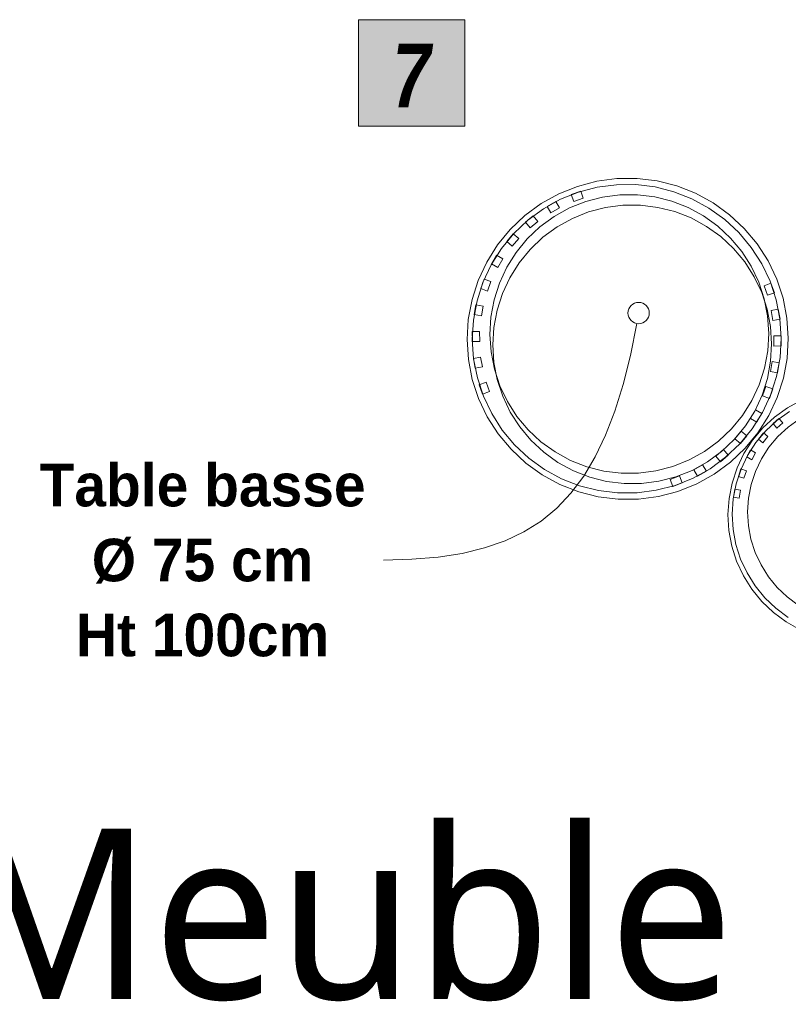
# Model space of a CAD drawing. Header units: millimetres. Extents: x -13139419 to -13133651, y -52656 to -50035.
# Tile 1 of 2: x -13137107 to -13135302, y -52656 to -50343. Entities that reach past the tile are written whole.
import ezdxf

# ---------------------------------------------------------------- set-up
doc = ezdxf.new("R2010")
doc.units = ezdxf.units.MM
doc.header["$MEASUREMENT"] = 0
for name, color, linetype in [('0._RDC (92)_1_0', 7, 'Continuous'), ('0._RDC (92)_1_AAG Marque_ FACADES', 7, 'Continuous'), ('0._RDC (92)_1_AAG PRO VRD EP', 7, 'Continuous')]:
    doc.layers.add(name, color=color, linetype=linetype)
doc.styles.add('STYLE_GENERE_1', font='malgunsl.ttf')
doc.styles.add('STYLE_GENERE_2', font='txt')
doc.styles.add('STYLE_GENERE_3', font='txt', dxfattribs={"width": 0.8})

msp = doc.modelspace()

# ---------------------------------------------------------------- hatches: boundary and pattern name
at = {"layer": '0._RDC (92)_1_0', "linetype": 'Continuous', "lineweight": 20, "true_color": 0xff9122}
msp.add_hatch(color=30, dxfattribs=at).paths.add_polyline_path([(-13136311.4, -50343.4), (-13136311.4, -50593.4), (-13136061.4, -50593.4), (-13136061.4, -50343.4)])

# ---------------------------------------------------------------- linework, layer by layer
at = {"layer": '0._RDC (92)_1_0', "color": 250, "linetype": 'Continuous', "lineweight": 0, "true_color": 0x191919}
for p, q in [((-13135751, -50722.8), (-13135796.9, -50734.8)), ((-13135704.1, -50716.7), (-13135751, -50722.8)), ((-13135705.4, -50730.9), (-13135750.5, -50736.7)), ((-13135659.8, -50730.7), (-13135705.4, -50730.9)), ((-13135656.7, -50716.5), (-13135704.1, -50716.7)), ((-13135614.6, -50736.2), (-13135659.8, -50730.7)), ((-13135609.7, -50722.2), (-13135656.7, -50716.5)), ((-13135563.8, -50733.8), (-13135609.7, -50722.2)), ((-13135840.8, -50752.4), (-13135882.2, -50775.4)), ((-13135796.9, -50734.8), (-13135840.8, -50752.4)), ((-13135794.6, -50748.3), (-13135836.9, -50765.2)), ((-13135789.2, -50746.1), (-13135811.3, -50754.2)), ((-13135811.3, -50754.2), (-13135811, -50754.8)), ((-13135750.5, -50736.7), (-13135794.6, -50748.3)), ((-13135788.9, -50746.8), (-13135789.2, -50746.1)), ((-13135570.5, -50747.3), (-13135614.6, -50736.2)), ((-13135528.1, -50763.9), (-13135570.5, -50747.3)), ((-13135519.7, -50751.1), (-13135563.8, -50733.8)), ((-13135478.1, -50773.7), (-13135519.7, -50751.1)), ((-13135882.2, -50775.4), (-13135920.4, -50803.4)), ((-13135836.9, -50765.2), (-13135876.7, -50787.3)), ((-13135847.7, -50770.1), (-13135868.1, -50781.9)), ((-13135847.2, -50770.9), (-13135847.7, -50770.1)), ((-13135488.1, -50785.7), (-13135528.1, -50763.9)), ((-13135439.7, -50801.4), (-13135478.1, -50773.7)), ((-13135876.7, -50787.3), (-13135913.4, -50814.2)), ((-13135868.1, -50781.9), (-13135867.8, -50782.4)), ((-13135451.1, -50812.3), (-13135488.1, -50785.7)), ((-13135405, -50833.7), (-13135439.7, -50801.4)), ((-13135920.4, -50803.4), (-13135954.8, -50835.9)), ((-13135913.4, -50814.2), (-13135946.5, -50845.5)), ((-13135913.8, -50814.5), (-13135919.2, -50819.1)), ((-13135919.2, -50819.1), (-13135918.9, -50819.4)), ((-13135901.2, -50803.9), (-13135913.1, -50814)), ((-13135900.5, -50804.7), (-13135901.2, -50803.9)), ((-13135417.8, -50843.4), (-13135451.1, -50812.3)), ((-13135954.8, -50835.9), (-13135984.9, -50872.5)), ((-13135946.5, -50845.5), (-13135975.4, -50880.7)), ((-13135948, -50846.5), (-13135963.1, -50864.6)), ((-13135947.6, -50846.9), (-13135948, -50846.5)), ((-13135388.7, -50878.3), (-13135417.8, -50843.4)), ((-13135374.7, -50870.1), (-13135405, -50833.7)), ((-13135963.1, -50864.6), (-13135962.5, -50865.1)), ((-13135349.1, -50910), (-13135374.7, -50870.1)), ((-13135984.9, -50872.5), (-13136010.1, -50912.6)), ((-13135975.4, -50880.7), (-13135999.6, -50919.3)), ((-13135364.1, -50916.7), (-13135388.7, -50878.3)), ((-13136010.1, -50912.6), (-13136030.1, -50955.6)), ((-13135986.7, -50896.6), (-13135998.4, -50917)), ((-13135998.4, -50917), (-13135998.3, -50917.1)), ((-13135985.7, -50897.2), (-13135986.7, -50896.6)), ((-13135344.5, -50957.8), (-13135364.1, -50916.7)), ((-13135328.8, -50952.7), (-13135349.1, -50910)), ((-13135999.6, -50919.3), (-13136018.8, -50960.5)), ((-13136030.1, -50955.6), (-13136044.5, -51000.7)), ((-13136018.8, -50960.5), (-13136032.7, -51003.9)), ((-13136016.1, -50952.6), (-13136024.1, -50974.8)), ((-13136015.3, -50952.9), (-13136016.1, -50952.6)), ((-13135330.3, -51001.1), (-13135344.5, -50957.8)), ((-13135342.7, -50962.5), (-13135343, -50962.6)), ((-13135334.5, -50984.6), (-13135342.7, -50962.5)), ((-13135314, -50997.7), (-13135328.8, -50952.7)), ((-13136024.1, -50974.8), (-13136023.5, -50975)), ((-13135335.6, -50985), (-13135334.5, -50984.6)), ((-13136044.5, -51000.7), (-13136053.2, -51047.2)), ((-13136032.7, -51003.9), (-13136041.1, -51048.7)), ((-13135321.6, -51045.8), (-13135330.3, -51001.1)), ((-13135304.9, -51044.2), (-13135314, -50997.7)), ((-13136035.3, -51012.9), (-13136039.3, -51036.1)), ((-13136034.4, -51013.1), (-13136035.3, -51012.9)), ((-13135325.2, -51023.3), (-13135325.9, -51023.4)), ((-13135321.1, -51046.5), (-13135325.2, -51023.3)), ((-13136053.2, -51047.2), (-13136056, -51094.5)), ((-13136041.1, -51048.7), (-13136043.8, -51094.1)), ((-13136039.3, -51036.1), (-13136038.8, -51036.2)), ((-13135318.5, -51091.2), (-13135321.6, -51045.8)), ((-13135321.5, -51046.5), (-13135321.1, -51046.5)), ((-13135301.8, -51091.5), (-13135304.9, -51044.2)), ((-13136042.7, -51075.6), (-13136043.8, -51075.6)), ((-13136043.8, -51075.6), (-13136043.7, -51093.6)), ((-13136056, -51094.5), (-13136052.8, -51141.7)), ((-13136043.8, -51094.1), (-13136040.7, -51139.6)), ((-13136043.7, -51094.7), (-13136043.7, -51099.2)), ((-13136043.7, -51099.2), (-13136043.4, -51099.2)), ((-13135321.2, -51136.7), (-13135318.5, -51091.2)), ((-13135318.6, -51086.1), (-13135318.9, -51086.1)), ((-13135318.6, -51090.6), (-13135318.6, -51086.1)), ((-13135318.5, -51109.7), (-13135318.6, -51091.8)), ((-13135304.5, -51138.7), (-13135301.8, -51091.5)), ((-13135319.6, -51109.7), (-13135318.5, -51109.7)), ((-13136052.8, -51141.7), (-13136043.8, -51188.2)), ((-13136040.8, -51138.8), (-13136041.2, -51138.9)), ((-13136041.2, -51138.9), (-13136037.1, -51162)), ((-13136040.7, -51139.6), (-13136032, -51184.3)), ((-13135329.6, -51181.4), (-13135321.2, -51136.7)), ((-13135323, -51149.2), (-13135323.5, -51149.1)), ((-13135313.2, -51185.3), (-13135304.5, -51138.7)), ((-13136037.1, -51162), (-13136036.4, -51161.9)), ((-13135327.9, -51172.2), (-13135327, -51172.4)), ((-13135327, -51172.4), (-13135323, -51149.2)), ((-13136043.8, -51188.2), (-13136029, -51233.2)), ((-13136032, -51184.3), (-13136017.8, -51227.5)), ((-13135343.5, -51224.8), (-13135329.6, -51181.4)), ((-13135327.7, -51230.4), (-13135313.2, -51185.3)), ((-13136026.7, -51200.3), (-13136027.8, -51200.7)), ((-13136027.8, -51200.7), (-13136019.6, -51222.8)), ((-13135346.2, -51232.7), (-13135338.2, -51210.5)), ((-13135338.2, -51210.5), (-13135338.8, -51210.3)), ((-13136029, -51233.2), (-13136008.6, -51276)), ((-13136019.6, -51222.8), (-13136019.3, -51222.7)), ((-13136017.8, -51227.5), (-13135998.2, -51268.6)), ((-13135362.7, -51266.1), (-13135343.5, -51224.8)), ((-13135347.7, -51273.3), (-13135327.7, -51230.4)), ((-13135347, -51232.4), (-13135346.2, -51232.7)), ((-13135271.1, -51236.8), (-13135303.9, -51254.7)), ((-13135303.9, -51254.7), (-13135334.3, -51276.5)), ((-13135299.3, -51263.3), (-13135328.5, -51284.3)), ((-13136008.6, -51276), (-13135983.1, -51315.9)), ((-13135998.2, -51268.6), (-13135973.7, -51307)), ((-13135386.9, -51304.6), (-13135362.7, -51266.1)), ((-13135375.6, -51288.7), (-13135363.9, -51268.3)), ((-13135372.9, -51313.4), (-13135347.7, -51273.3)), ((-13135363.9, -51268.3), (-13135364, -51268.2)), ((-13135334.3, -51276.5), (-13135361.7, -51302)), ((-13135328.5, -51284.3), (-13135354.8, -51308.8)), ((-13135323.6, -51279.9), (-13135337.6, -51292.1)), ((-13135323.1, -51280.4), (-13135323.6, -51279.9)), ((-13135973.7, -51307), (-13135944.5, -51342)), ((-13135415.8, -51339.8), (-13135386.9, -51304.6)), ((-13135361.7, -51302), (-13135385.7, -51330.7)), ((-13135354.8, -51308.8), (-13135377.9, -51336.4)), ((-13135376.6, -51288.2), (-13135375.6, -51288.7)), ((-13135337.6, -51292.1), (-13135337.3, -51292.5)), ((-13135983.1, -51315.9), (-13135952.7, -51352.2)), ((-13135414.3, -51338.8), (-13135399.2, -51320.7)), ((-13135385.7, -51330.7), (-13135405.9, -51362.2)), ((-13135402.9, -51350), (-13135372.9, -51313.4)), ((-13135399.2, -51320.7), (-13135399.8, -51320.3)), ((-13135360.1, -51314), (-13135371.9, -51328.5)), ((-13135359.6, -51314.5), (-13135360.1, -51314)), ((-13135952.7, -51352.2), (-13135918.1, -51384.5)), ((-13135944.5, -51342), (-13135911.2, -51373)), ((-13135448.9, -51371.1), (-13135415.8, -51339.8)), ((-13135437.3, -51382.6), (-13135402.9, -51350)), ((-13135414.7, -51338.5), (-13135414.3, -51338.8)), ((-13135377.9, -51336.4), (-13135397.3, -51366.7)), ((-13135390.2, -51353.9), (-13135397.1, -51366.3)), ((-13135389.4, -51354.4), (-13135390.2, -51353.9)), ((-13135911.2, -51373), (-13135874.2, -51399.6)), ((-13135485.6, -51398), (-13135448.9, -51371.1)), ((-13135461.1, -51381.4), (-13135449.2, -51371.4)), ((-13135448.5, -51370.8), (-13135443.1, -51366.2)), ((-13135443.1, -51366.2), (-13135443.4, -51365.9)), ((-13135405.9, -51362.2), (-13135422, -51396)), ((-13135397.3, -51366.7), (-13135412.8, -51399.2)), ((-13135918.1, -51384.5), (-13135879.7, -51412.2)), ((-13135874.2, -51399.6), (-13135834.2, -51421.4)), ((-13135525.4, -51420.1), (-13135485.6, -51398)), ((-13135514.6, -51415.2), (-13135494.2, -51403.4)), ((-13135494.2, -51403.4), (-13135494.5, -51403)), ((-13135475.5, -51410.6), (-13135437.3, -51382.6)), ((-13135461.8, -51380.6), (-13135461.1, -51381.4)), ((-13135422, -51396), (-13135433.7, -51431.5)), ((-13135412.8, -51399.2), (-13135424.1, -51433.3)), ((-13135412.9, -51398.5), (-13135419, -51416.1)), ((-13135412.6, -51398.6), (-13135412.9, -51398.5)), ((-13135879.7, -51412.2), (-13135838.1, -51434.8)), ((-13135834.2, -51421.4), (-13135791.8, -51438)), ((-13135567.7, -51437.1), (-13135525.4, -51420.1)), ((-13135516.9, -51433.5), (-13135475.5, -51410.6)), ((-13135515.1, -51414.4), (-13135514.6, -51415.2)), ((-13135419, -51416.1), (-13135418.5, -51416.3)), ((-13135838.1, -51434.8), (-13135794, -51452.1)), ((-13135791.8, -51438), (-13135747.7, -51449.1)), ((-13135747.7, -51449.1), (-13135702.5, -51454.7)), ((-13135656.9, -51454.5), (-13135611.8, -51448.6)), ((-13135611.8, -51448.6), (-13135567.7, -51437.1)), ((-13135573.4, -51438.6), (-13135573.1, -51439.3)), ((-13135573.1, -51439.3), (-13135551, -51431.1)), ((-13135560.9, -51451.2), (-13135516.9, -51433.5)), ((-13135551, -51431.1), (-13135551.3, -51430.5)), ((-13135433.7, -51431.5), (-13135440.9, -51468.2)), ((-13135424.1, -51433.3), (-13135431, -51468.6)), ((-13135427.5, -51446.3), (-13135430.5, -51464.7)), ((-13135426.7, -51446.4), (-13135427.5, -51446.3)), ((-13135794, -51452.1), (-13135748.1, -51463.7)), ((-13135748.1, -51463.7), (-13135701, -51469.4)), ((-13135702.5, -51454.7), (-13135656.9, -51454.5)), ((-13135701, -51469.4), (-13135653.7, -51469.2)), ((-13135653.7, -51469.2), (-13135606.7, -51463.1)), ((-13135606.7, -51463.1), (-13135560.9, -51451.2)), ((-13135440.9, -51468.2), (-13135443.5, -51505.6)), ((-13135431, -51468.6), (-13135433.4, -51504.5)), ((-13135430.5, -51464.7), (-13135430.2, -51464.7)), ((-13135443.5, -51505.6), (-13135441.3, -51542.9)), ((-13135433.4, -51504.5), (-13135431.4, -51540.4)), ((-13135431.4, -51540.4), (-13135424.8, -51575.8)), ((-13135441.3, -51542.9), (-13135434.5, -51579.7)), ((-13135434.5, -51579.7), (-13135423.1, -51615.3)), ((-13135424.8, -51575.8), (-13135413.8, -51610.1)), ((-13135413.8, -51610.1), (-13135398.7, -51642.7)), ((-13135423.1, -51615.3), (-13135407.3, -51649.3)), ((-13135407.3, -51649.3), (-13135387.4, -51680.9)), ((-13135398.7, -51642.7), (-13135379.6, -51673.2)), ((-13135387.4, -51680.9), (-13135363.7, -51709.9)), ((-13135379.6, -51673.2), (-13135356.8, -51701)), ((-13135356.8, -51701), (-13135330.7, -51725.8)), ((-13135363.7, -51709.9), (-13135336.6, -51735.6)), ((-13135330.7, -51725.8), (-13135301.7, -51747)), ((-13135336.6, -51735.6), (-13135306.4, -51757.8)), ((-13135306.4, -51757.8), (-13135273.7, -51776))]:
    msp.add_line(p, q, dxfattribs=at)
at = {"layer": '0._RDC (92)_1_0', "color": 7, "linetype": 'Continuous', "lineweight": 20, "flags": 128}
msp.add_lwpolyline([(-13136311.4, -50343.4), (-13136061.4, -50343.4), (-13136061.4, -50593.4), (-13136311.4, -50593.4)], close=True, dxfattribs=at)
at = {"layer": '0._RDC (92)_1_0', "color": 250, "linetype": 'Continuous', "lineweight": 0, "true_color": 0x191919, "flags": 128}
for points in [[(-13136052.8, -51141.7), (-13136056, -51094.5), (-13136053.2, -51047.2), (-13136044.5, -51000.7), (-13136030.1, -50955.6), (-13136010.1, -50912.6), (-13135984.9, -50872.5), (-13135954.8, -50835.9), (-13135920.4, -50803.4), (-13135882.2, -50775.4), (-13135840.8, -50752.4), (-13135796.9, -50734.8), (-13135751, -50722.8), (-13135704.1, -50716.7), (-13135656.7, -50716.5), (-13135609.7, -50722.2), (-13135563.8, -50733.8), (-13135519.7, -50751.1), (-13135478.1, -50773.7), (-13135439.7, -50801.4), (-13135405, -50833.7), (-13135374.7, -50870.1), (-13135349.1, -50910), (-13135328.8, -50952.7), (-13135314, -50997.7), (-13135304.9, -51044.2), (-13135301.8, -51091.5), (-13135304.5, -51138.7), (-13135313.2, -51185.3), (-13135327.7, -51230.4), (-13135347.7, -51273.3), (-13135372.9, -51313.4), (-13135402.9, -51350), (-13135437.3, -51382.6), (-13135475.5, -51410.6), (-13135516.9, -51433.5), (-13135560.9, -51451.2), (-13135606.7, -51463.1), (-13135653.7, -51469.2), (-13135701, -51469.4), (-13135748.1, -51463.7), (-13135794, -51452.1), (-13135838.1, -51434.8), (-13135879.7, -51412.2), (-13135918.1, -51384.5), (-13135952.7, -51352.2), (-13135983.1, -51315.9), (-13136008.6, -51276), (-13136029, -51233.2), (-13136043.8, -51188.2)], [(-13136040.7, -51139.6), (-13136043.8, -51094.1), (-13136041.1, -51048.7), (-13136032.7, -51003.9), (-13136018.8, -50960.5), (-13135999.6, -50919.3), (-13135975.4, -50880.7), (-13135946.5, -50845.5), (-13135913.4, -50814.2), (-13135876.7, -50787.3), (-13135836.9, -50765.2), (-13135794.6, -50748.3), (-13135750.5, -50736.7), (-13135705.4, -50730.9), (-13135659.8, -50730.7), (-13135614.6, -50736.2), (-13135570.5, -50747.3), (-13135528.1, -50763.9), (-13135488.1, -50785.7), (-13135451.1, -50812.3), (-13135417.8, -50843.4), (-13135388.7, -50878.3), (-13135364.1, -50916.7), (-13135344.5, -50957.8), (-13135330.3, -51001.1), (-13135321.6, -51045.8), (-13135318.5, -51091.2), (-13135321.2, -51136.7), (-13135329.6, -51181.4), (-13135343.5, -51224.8), (-13135362.7, -51266.1), (-13135386.9, -51304.6), (-13135415.8, -51339.8), (-13135448.9, -51371.1), (-13135485.6, -51398), (-13135525.4, -51420.1), (-13135567.7, -51437.1), (-13135611.8, -51448.6), (-13135656.9, -51454.5), (-13135702.5, -51454.7), (-13135747.7, -51449.1), (-13135791.8, -51438), (-13135834.2, -51421.4), (-13135874.2, -51399.6), (-13135911.2, -51373), (-13135944.5, -51342), (-13135973.7, -51307), (-13135998.2, -51268.6), (-13136017.8, -51227.5), (-13136032, -51184.3)], [(-13135999.9, -51123.8), (-13136002.7, -51082.7), (-13136000.3, -51041.7), (-13135992.7, -51001.2), (-13135980.2, -50962.1), (-13135962.8, -50924.8), (-13135940.9, -50890), (-13135914.8, -50858.2), (-13135884.9, -50829.9), (-13135851.8, -50805.6), (-13135815.8, -50785.6), (-13135777.6, -50770.3), (-13135737.8, -50759.9), (-13135697, -50754.6), (-13135655.9, -50754.4), (-13135615.1, -50759.4), (-13135575.2, -50769.5), (-13135536.9, -50784.5), (-13135500.8, -50804.2), (-13135467.4, -50828.2), (-13135437.3, -50856.2), (-13135411, -50887.8), (-13135388.8, -50922.5), (-13135371.1, -50959.6), (-13135358.3, -50998.7), (-13135350.4, -51039), (-13135347.6, -51080.1), (-13135350.1, -51121.1), (-13135357.6, -51161.6), (-13135370.2, -51200.7), (-13135387.5, -51238), (-13135409.4, -51272.8), (-13135435.5, -51304.6), (-13135465.4, -51332.9), (-13135498.6, -51357.2), (-13135534.5, -51377.2), (-13135572.7, -51392.5), (-13135612.5, -51402.9), (-13135653.3, -51408.2), (-13135694.4, -51408.3), (-13135735.2, -51403.4), (-13135775.1, -51393.3), (-13135813.4, -51378.3), (-13135849.5, -51358.6), (-13135882.9, -51334.6), (-13135913, -51306.6), (-13135939.3, -51275), (-13135961.5, -51240.3), (-13135979.2, -51203.2), (-13135992.1, -51164.1)], [(-13135993, -51148.4), (-13135995.8, -51107.3), (-13135993.4, -51066.3), (-13135985.8, -51025.8), (-13135973.3, -50986.7), (-13135955.9, -50949.4), (-13135934, -50914.6), (-13135907.9, -50882.8), (-13135878.1, -50854.5), (-13135844.9, -50830.2), (-13135808.9, -50810.2), (-13135770.7, -50794.9), (-13135730.9, -50784.5), (-13135690.1, -50779.2), (-13135649, -50779.1), (-13135608.2, -50784.1), (-13135568.3, -50794.1), (-13135530, -50809.1), (-13135493.9, -50828.8), (-13135460.5, -50852.8), (-13135430.4, -50880.8), (-13135404.1, -50912.4), (-13135381.9, -50947.1), (-13135364.2, -50984.2), (-13135351.4, -51023.3), (-13135343.5, -51063.7), (-13135340.8, -51104.7), (-13135343.2, -51145.7), (-13135350.7, -51186.2), (-13135363.3, -51225.3), (-13135380.6, -51262.6), (-13135402.5, -51297.5), (-13135428.6, -51329.2), (-13135458.5, -51357.5), (-13135491.7, -51381.8), (-13135527.6, -51401.8), (-13135565.8, -51417.1), (-13135605.6, -51427.5), (-13135646.4, -51432.8), (-13135687.5, -51433), (-13135728.3, -51428), (-13135768.2, -51417.9), (-13135806.5, -51402.9), (-13135842.6, -51383.2), (-13135876, -51359.2), (-13135906.1, -51331.2), (-13135932.5, -51299.6), (-13135954.6, -51264.9), (-13135972.3, -51227.8), (-13135985.2, -51188.7)]]:
    msp.add_lwpolyline(points, close=True, dxfattribs=at)
for points in [[(-13135789.2, -50746.1), (-13135811.3, -50754.2)], [(-13135811.3, -50754.2), (-13135805.3, -50770.3)], [(-13135783.3, -50762.2), (-13135789.2, -50746.1)], [(-13135847.7, -50770.1), (-13135868.1, -50781.9)], [(-13135839.1, -50784.9), (-13135847.7, -50770.1)], [(-13135805.3, -50770.3), (-13135783.3, -50762.2)], [(-13135868.1, -50781.9), (-13135859.4, -50796.8)], [(-13135859.4, -50796.8), (-13135839.1, -50784.9)], [(-13135901.2, -50803.9), (-13135919.2, -50819.1)], [(-13135919.2, -50819.1), (-13135908.1, -50832.2)], [(-13135908.1, -50832.2), (-13135890.1, -50817)], [(-13135890.1, -50817), (-13135901.2, -50803.9)], [(-13135948, -50846.5), (-13135963.1, -50864.6)], [(-13135934.8, -50857.5), (-13135948, -50846.5)], [(-13135963.1, -50864.6), (-13135949.9, -50875.6)], [(-13135949.9, -50875.6), (-13135934.8, -50857.5)], [(-13135986.7, -50896.6), (-13135998.4, -50917)], [(-13135998.4, -50917), (-13135983.5, -50925.6)], [(-13135971.8, -50905.1), (-13135986.7, -50896.6)], [(-13135983.5, -50925.6), (-13135971.8, -50905.1)], [(-13136016.1, -50952.6), (-13136024.1, -50974.8)], [(-13136000, -50958.4), (-13136016.1, -50952.6)], [(-13136007.9, -50980.6), (-13136000, -50958.4)], [(-13135342.7, -50962.5), (-13135358.8, -50968.5)], [(-13135334.5, -50984.6), (-13135342.7, -50962.5)], [(-13136024.1, -50974.8), (-13136007.9, -50980.6)], [(-13135358.8, -50968.5), (-13135350.7, -50990.6)], [(-13135350.7, -50990.6), (-13135334.5, -50984.6)], [(-13136035.3, -51012.9), (-13136039.3, -51036.1)], [(-13136018.4, -51015.8), (-13136035.3, -51012.9)], [(-13136022.4, -51039), (-13136018.4, -51015.8)], [(-13135325.2, -51023.3), (-13135342.1, -51026.3)], [(-13135342.1, -51026.3), (-13135338, -51049.5)], [(-13135321.1, -51046.5), (-13135325.2, -51023.3)], [(-13136039.3, -51036.1), (-13136022.4, -51039)], [(-13135338, -51049.5), (-13135321.1, -51046.5)], [(-13136043.8, -51075.6), (-13136043.7, -51099.2)], [(-13136026.6, -51075.6), (-13136043.8, -51075.6)], [(-13136026.5, -51099.1), (-13136026.6, -51075.6)], [(-13136043.7, -51099.2), (-13136026.5, -51099.1)], [(-13135318.6, -51086.1), (-13135335.8, -51086.2)], [(-13135335.8, -51086.2), (-13135335.7, -51109.8)], [(-13135318.5, -51109.7), (-13135318.6, -51086.1)], [(-13135335.7, -51109.8), (-13135318.5, -51109.7)], [(-13136024.4, -51135.8), (-13136041.2, -51138.9)], [(-13136041.2, -51138.9), (-13136037.1, -51162)], [(-13136020.2, -51159), (-13136024.4, -51135.8)], [(-13135339.9, -51146.3), (-13135343.9, -51169.5)], [(-13135323, -51149.2), (-13135339.9, -51146.3)], [(-13136037.1, -51162), (-13136020.2, -51159)], [(-13135343.9, -51169.5), (-13135327, -51172.4)], [(-13135327, -51172.4), (-13135323, -51149.2)], [(-13136011.6, -51194.8), (-13136027.8, -51200.7)], [(-13136003.5, -51216.9), (-13136011.6, -51194.8)], [(-13136027.8, -51200.7), (-13136019.6, -51222.8)], [(-13136019.6, -51222.8), (-13136003.5, -51216.9)], [(-13135354.4, -51204.7), (-13135362.4, -51226.9)], [(-13135338.2, -51210.5), (-13135354.4, -51204.7)], [(-13135346.2, -51232.7), (-13135338.2, -51210.5)], [(-13135273.7, -51776), (-13135306.4, -51757.8), (-13135336.6, -51735.6), (-13135363.7, -51709.9), (-13135387.4, -51680.9), (-13135407.3, -51649.3), (-13135423.1, -51615.3), (-13135434.5, -51579.7), (-13135441.3, -51542.9), (-13135443.5, -51505.6), (-13135440.9, -51468.2), (-13135433.7, -51431.5), (-13135422, -51396), (-13135405.9, -51362.2), (-13135385.7, -51330.7), (-13135361.7, -51302), (-13135334.3, -51276.5), (-13135303.9, -51254.7), (-13135271.1, -51236.8)], [(-13135362.4, -51226.9), (-13135346.2, -51232.7)], [(-13135301.7, -51747), (-13135330.7, -51725.8), (-13135356.8, -51701), (-13135379.6, -51673.2), (-13135398.7, -51642.7), (-13135413.8, -51610.1), (-13135424.8, -51575.8), (-13135431.4, -51540.4), (-13135433.4, -51504.5), (-13135431, -51468.6), (-13135424.1, -51433.3), (-13135412.8, -51399.2), (-13135397.3, -51366.7), (-13135377.9, -51336.4), (-13135354.8, -51308.8), (-13135328.5, -51284.3), (-13135299.3, -51263.3)], [(-13135378.8, -51259.8), (-13135390.5, -51280.2)], [(-13135363.9, -51268.3), (-13135378.8, -51259.8)], [(-13135278.2, -51718.3), (-13135304.4, -51699), (-13135328, -51676.7), (-13135348.6, -51651.5), (-13135365.8, -51624), (-13135379.5, -51594.5), (-13135389.4, -51563.6), (-13135395.3, -51531.7), (-13135397.2, -51499.2), (-13135395, -51466.8), (-13135388.8, -51434.9), (-13135378.6, -51404.1), (-13135364.6, -51374.7), (-13135347.1, -51347.4), (-13135326.2, -51322.4), (-13135302.4, -51300.3), (-13135276.1, -51281.3)], [(-13135390.5, -51280.2), (-13135375.6, -51288.7)], [(-13135375.6, -51288.7), (-13135363.9, -51268.3)], [(-13135323.6, -51279.9), (-13135337.6, -51292.1)], [(-13135314.7, -51290.2), (-13135323.6, -51279.9)], [(-13135412.4, -51309.7), (-13135427.5, -51327.8)], [(-13135399.2, -51320.7), (-13135412.4, -51309.7)], [(-13135337.6, -51292.1), (-13135328.7, -51302.4)], [(-13135328.7, -51302.4), (-13135314.7, -51290.2)], [(-13135427.5, -51327.8), (-13135414.3, -51338.8)], [(-13135414.3, -51338.8), (-13135399.2, -51320.7)], [(-13135360.1, -51314), (-13135371.9, -51328.5)], [(-13135371.9, -51328.5), (-13135361.3, -51337)], [(-13135361.3, -51337), (-13135349.6, -51322.6)], [(-13135349.6, -51322.6), (-13135360.1, -51314)], [(-13135454.2, -51353.1), (-13135472.2, -51368.3)], [(-13135443.1, -51366.2), (-13135454.2, -51353.1)], [(-13135390.2, -51353.9), (-13135399.3, -51370.2)], [(-13135378.4, -51360.5), (-13135390.2, -51353.9)], [(-13135472.2, -51368.3), (-13135461.1, -51381.4)], [(-13135461.1, -51381.4), (-13135443.1, -51366.2)], [(-13135399.3, -51370.2), (-13135387.4, -51376.8)], [(-13135387.4, -51376.8), (-13135378.4, -51360.5)], [(-13135502.9, -51388.5), (-13135523.2, -51400.4)], [(-13135523.2, -51400.4), (-13135514.6, -51415.2)], [(-13135514.6, -51415.2), (-13135494.2, -51403.4)], [(-13135494.2, -51403.4), (-13135502.9, -51388.5)], [(-13135412.9, -51398.5), (-13135419, -51416.1)], [(-13135400.1, -51402.9), (-13135412.9, -51398.5)], [(-13135406.2, -51420.5), (-13135400.1, -51402.9)], [(-13135557, -51415), (-13135579, -51423.2)], [(-13135579, -51423.2), (-13135573.1, -51439.3)], [(-13135551, -51431.1), (-13135557, -51415)], [(-13135419, -51416.1), (-13135406.2, -51420.5)], [(-13135573.1, -51439.3), (-13135551, -51431.1)], [(-13135427.5, -51446.3), (-13135430.5, -51464.7)], [(-13135414.1, -51448.4), (-13135427.5, -51446.3)], [(-13135417.1, -51466.8), (-13135414.1, -51448.4)], [(-13135430.5, -51464.7), (-13135417.1, -51466.8)]]:
    msp.add_lwpolyline(points, dxfattribs=at)
at = {"layer": '0._RDC (92)_1_0', "color": 7, "linetype": 'Continuous', "lineweight": 5, "flags": 128}
msp.add_lwpolyline([(-13135657.5, -51057), (-13135672.7, -51131.7), (-13135689.8, -51200.2), (-13135709.1, -51262.6), (-13135730.7, -51319.2), (-13135755, -51370), (-13135782.1, -51415.4), (-13135812.1, -51455.5), (-13135845.4, -51490.6), (-13135882.1, -51520.8), (-13135922.5, -51546.3), (-13135966.7, -51567.3), (-13136014.9, -51584), (-13136067.4, -51596.7), (-13136124.3, -51605.5), (-13136185.9, -51610.7), (-13136252.3, -51612.3)], dxfattribs=at)
at = {"layer": '0._RDC (92)_1_0', "color": 7, "linetype": 'Continuous', "lineweight": 5}
msp.add_circle((-13135653.2, -51032.3), 25, dxfattribs=at)

# ---------------------------------------------------------------- texts
at = {"layer": '0._RDC (92)_1_0', "color": 7, "linetype": 'Continuous', "lineweight": 5, "insert": (-13136677.3, -51613.1), "char_height": 100, "attachment_point": 5, "line_spacing_factor": 1.055849, "style": 'STYLE_GENERE_2'}
msp.add_mtext('\\A1;{\\pqc;\\fCentury Gothic|b1|i0|c0|p0;\\W1.000000;Table basse \\P\\pqc;\\fCentury Gothic|b1|i0|c0|p0;\\W1.000000;Ø 75 cm\\P\\pqc;\\fCentury Gothic|b1|i0|c0|p0;\\W1.000000;Ht \\fCentury Gothic|b1|i0|c0|p0;\\W1.000000;10\\fCentury Gothic|b1|i0|c0|p0;\\W1.000000;0cm}', dxfattribs=at)
at = {"layer": '0._RDC (92)_1_AAG Marque_ FACADES', "color": 7, "linetype": 'Continuous', "lineweight": 20, "insert": (-13139473.7, -52648.6), "char_height": 400, "attachment_point": 7, "style": 'STYLE_GENERE_1'}
msp.add_mtext('\\A1;{\\pql;\\pt0;\\fMalgun Gothic Semilight|b0|i0|c0|p0;\\W1.000000;FACADE  Meuble 6}', dxfattribs=at)
at = {"layer": '0._RDC (92)_1_AAG PRO VRD EP', "color": 250, "linetype": 'Continuous', "lineweight": 0, "true_color": 0x191919, "insert": (-13136186.4, -50549.4), "char_height": 150, "attachment_point": 8, "style": 'STYLE_GENERE_3'}
msp.add_mtext('\\A1;{\\pqc;\\fCentury Gothic|b1|i1|c0|p0;\\W0.800000;7}', dxfattribs=at)

doc.saveas('drawing.dxf')
